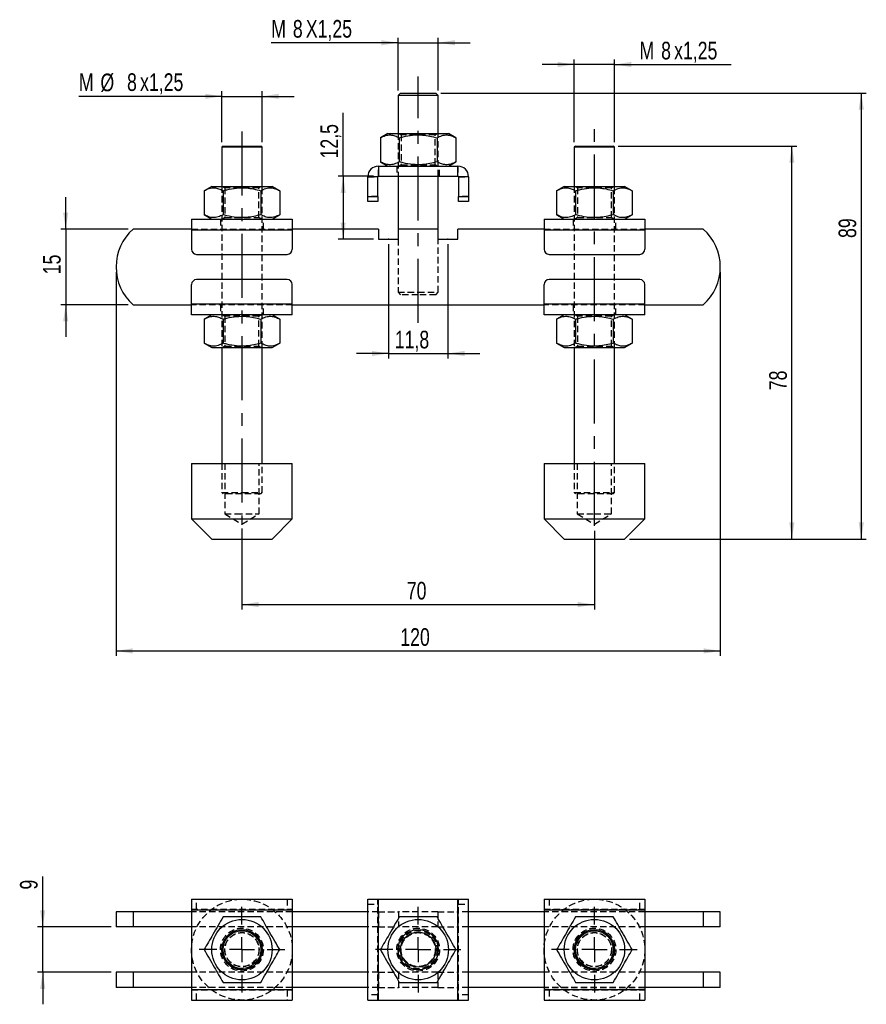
# Model space of a CAD drawing. Extents: x 41 to 393, y 65 to 266.
# Tile 1 of 2: x 41 to 209, y 65 to 261. Entities that reach past the tile are written whole.
import ezdxf

# ---------------------------------------------------------------- set-up
doc = ezdxf.new("R2010")
doc.units = 0
doc.header["$PDSIZE"] = -1
doc.linetypes.add('CENTERX2', pattern=[20.32, 12.7, -2.54, 2.54, -2.54])
doc.linetypes.add('HIDDEN', pattern=[1.905, 1.27, -0.635])
doc.layers.get('0').update_dxf_attribs({"linetype": 'CONTINUOUS'})
doc.layers.add('FORMATO', color=179, linetype='CONTINUOUS')
doc.styles.add('SLDTEXTSTYLE0', font='TXT', dxfattribs={"width": 0.75})
doc.dimstyles.new('SLDDIMSTYLE0', dxfattribs={"dimtxt": 3.5, "dimasz": 3.302, "dimexe": 0, "dimexo": 0.0625, "dimgap": 0.875, "dimtad": 1, "dimdec": 3, "dimrnd": 1e-09, "dimzin": 12, "dimtxsty": 'SLDTEXTSTYLE0', "dimsah": 1, "dimcen": 0.09, "dimazin": 3, "dimtfac": 1, "dimtdec": 3, "dimtmove": 0, "dimatfit": 3, "dimtolj": 1, "dimtzin": 12})
doc.dimstyles.new('SLDDIMSTYLE1', dxfattribs={"dimtxt": 3.5, "dimasz": 3.302, "dimexe": 0, "dimexo": 0.0625, "dimgap": 0.875, "dimtad": 1, "dimdec": 3, "dimrnd": 1e-09, "dimzin": 12, "dimtxsty": 'SLDTEXTSTYLE0', "dimsah": 1, "dimcen": 0.09, "dimazin": 3, "dimtfac": 1, "dimtdec": 3, "dimtofl": 0, "dimtmove": 0, "dimatfit": 3, "dimtolj": 1, "dimtzin": 12})
doc.dimstyles.new('SLDDIMSTYLE2', dxfattribs={"dimtxt": 3.5, "dimasz": 3.302, "dimexe": 0, "dimexo": 0.0625, "dimgap": 0.875, "dimtad": 1, "dimdec": 0, "dimrnd": 1e-09, "dimzin": 12, "dimtxsty": 'SLDTEXTSTYLE0', "dimsah": 1, "dimcen": 0.09, "dimazin": 3, "dimtfac": 1, "dimtofl": 0, "dimtmove": 0, "dimatfit": 3, "dimtolj": 1, "dimtzin": 12})

# ---------------------------------------------------------------- blocks, each defined once
blk = doc.blocks.new('_D')
at = {"layer": 'FORMATO'}
for p, q in [((114.4, 216.13), (114.4, 193.46)), ((126.2, 216.13), (126.2, 193.46)), ((114.4, 194.46), (108.05, 194.46)), ((114.4, 194.46), (126.2, 194.46)), ((126.2, 194.46), (132.55, 194.46))]:
    blk.add_line(p, q, dxfattribs=at)
for points in [[(114.4, 194.46), (111.1, 194.97), (111.1, 193.95)], [(126.2, 194.46), (129.5, 193.95), (129.5, 194.97)]]:
    blk.add_solid(points, dxfattribs=at)
at = {"layer": 'FORMATO', "insert": (115.66, 198.97), "char_height": 3.5, "attachment_point": 1, "style": 'SLDTEXTSTYLE0'}
blk.add_mtext('11,8', dxfattribs=at)
blk = doc.blocks.new('_D_1')
at = {"layer": 'FORMATO'}
for p, q in [((85.3, 159.72), (85.3, 143.63)), ((155.3, 159.27), (155.3, 143.63)), ((85.3, 144.63), (155.3, 144.63))]:
    blk.add_line(p, q, dxfattribs=at)
for points in [[(85.3, 144.63), (88.6, 144.12), (88.6, 145.14)], [(155.3, 144.63), (152, 145.14), (152, 144.12)]]:
    blk.add_solid(points, dxfattribs=at)
at = {"layer": 'FORMATO', "insert": (118.04, 149.14), "char_height": 3.5, "attachment_point": 1, "style": 'SLDTEXTSTYLE0'}
blk.add_mtext('70', dxfattribs=at)
blk = doc.blocks.new('_D_2')
at = {"layer": 'FORMATO'}
for p, q in [((60.3, 210.63), (60.3, 134.43)), ((180.3, 210.63), (180.3, 134.43)), ((60.3, 135.43), (180.3, 135.43))]:
    blk.add_line(p, q, dxfattribs=at)
for points in [[(60.3, 135.43), (63.6, 134.92), (63.6, 135.94)], [(180.3, 135.43), (177, 135.94), (177, 134.92)]]:
    blk.add_solid(points, dxfattribs=at)
at = {"layer": 'FORMATO', "insert": (116.75, 139.94), "char_height": 3.5, "attachment_point": 1, "style": 'SLDTEXTSTYLE0'}
blk.add_mtext('120', dxfattribs=at)
blk = doc.blocks.new('_D_3')
at = {"layer": 'FORMATO'}
for p, q in [((50.3, 219.13), (50.3, 225.48)), ((62.69, 219.13), (49.3, 219.13)), ((50.3, 219.13), (50.3, 204.13)), ((62.69, 204.13), (49.3, 204.13)), ((50.3, 204.13), (50.3, 197.78))]:
    blk.add_line(p, q, dxfattribs=at)
for points in [[(50.3, 219.13), (50.81, 222.43), (49.79, 222.43)], [(50.3, 204.13), (49.79, 200.83), (50.81, 200.83)]]:
    blk.add_solid(points, dxfattribs=at)
at = {"layer": 'FORMATO', "insert": (45.79, 210.18), "char_height": 3.5, "attachment_point": 1, "rotation": 90, "style": 'SLDTEXTSTYLE0'}
blk.add_mtext('15', dxfattribs=at)
blk = doc.blocks.new('_D_4')
at = {"layer": 'FORMATO'}
for p, q in [((116.3, 256.13), (91.12, 256.13)), ((116.3, 246.63), (116.3, 257.13)), ((116.3, 256.13), (124.3, 256.13)), ((124.3, 246.63), (124.3, 257.13)), ((124.3, 256.13), (130.65, 256.13))]:
    blk.add_line(p, q, dxfattribs=at)
for points in [[(116.3, 256.13), (113, 256.64), (113, 255.62)], [(124.3, 256.13), (127.6, 255.62), (127.6, 256.64)]]:
    blk.add_solid(points, dxfattribs=at)
at = {"layer": 'FORMATO', "char_height": 3.5, "attachment_point": 1, "style": 'SLDTEXTSTYLE0'}
for s, insert in [('M', (91.12, 260.64)), ('8', (95.41, 260.64)), ('X1,25', (97.99, 260.64))]:
    blk.add_mtext(s, dxfattribs=dict(at, insert=insert))
blk = doc.blocks.new('_D_5')
at = {"layer": 'FORMATO'}
for p, q in [((160.05, 235.63), (195.52, 235.63)), ((194.52, 157.63), (194.52, 235.63)), ((162.3, 157.63), (195.52, 157.63))]:
    blk.add_line(p, q, dxfattribs=at)
for points in [[(194.52, 235.63), (194.01, 232.33), (195.03, 232.33)], [(194.52, 157.63), (195.03, 160.93), (194.01, 160.93)]]:
    blk.add_solid(points, dxfattribs=at)
at = {"layer": 'FORMATO', "insert": (190.01, 187.17), "char_height": 3.5, "attachment_point": 1, "rotation": 90, "style": 'SLDTEXTSTYLE0'}
blk.add_mtext('78', dxfattribs=at)
blk = doc.blocks.new('_D_6')
at = {"layer": 'FORMATO'}
for p, q in [((124.8, 246.13), (209.3, 246.13)), ((208.3, 246.13), (208.3, 157.63)), ((162.3, 157.63), (209.3, 157.63))]:
    blk.add_line(p, q, dxfattribs=at)
for points in [[(208.3, 246.13), (207.79, 242.83), (208.81, 242.83)], [(208.3, 157.63), (208.81, 160.93), (207.79, 160.93)]]:
    blk.add_solid(points, dxfattribs=at)
at = {"layer": 'FORMATO', "insert": (203.79, 217.38), "char_height": 3.5, "attachment_point": 1, "rotation": 90, "style": 'SLDTEXTSTYLE0'}
blk.add_mtext('89', dxfattribs=at)
blk = doc.blocks.new('_D_7')
at = {"layer": 'FORMATO'}
for p, q in [((105.41, 229.63), (105.41, 242.21)), ((111.4, 229.63), (104.41, 229.63)), ((105.41, 229.63), (105.41, 217.13)), ((111.4, 217.13), (104.41, 217.13))]:
    blk.add_line(p, q, dxfattribs=at)
for points in [[(105.41, 229.63), (104.9, 226.33), (105.91, 226.33)], [(105.41, 217.13), (105.91, 220.43), (104.9, 220.43)]]:
    blk.add_solid(points, dxfattribs=at)
at = {"layer": 'FORMATO', "insert": (100.9, 233.16), "char_height": 3.5, "attachment_point": 1, "rotation": 90, "style": 'SLDTEXTSTYLE0'}
blk.add_mtext('12,5', dxfattribs=at)
blk = doc.blocks.new('_D_8')
at = {"layer": 'FORMATO'}
for p, q in [((151.3, 236.38), (151.3, 252.81)), ((159.3, 236.38), (159.3, 252.81)), ((151.3, 251.81), (144.95, 251.81)), ((159.3, 251.81), (151.3, 251.81)), ((159.3, 251.81), (182.43, 251.81))]:
    blk.add_line(p, q, dxfattribs=at)
for points in [[(151.3, 251.81), (148, 252.32), (148, 251.3)], [(159.3, 251.81), (162.6, 251.3), (162.6, 252.32)]]:
    blk.add_solid(points, dxfattribs=at)
at = {"layer": 'FORMATO', "char_height": 3.5, "attachment_point": 1, "style": 'SLDTEXTSTYLE0'}
for s, insert in [('M', (164.26, 256.32)), ('8', (168.55, 256.32)), ('x1,25', (171.13, 256.32))]:
    blk.add_mtext(s, dxfattribs=dict(at, insert=insert))
blk = doc.blocks.new('_D_9')
at = {"layer": 'FORMATO'}
for p, q in [((81.3, 236.38), (81.3, 246.49)), ((89.3, 236.38), (89.3, 246.49)), ((81.3, 245.49), (52.92, 245.49)), ((81.3, 245.49), (89.3, 245.49)), ((89.3, 245.49), (95.65, 245.49))]:
    blk.add_line(p, q, dxfattribs=at)
for points in [[(81.3, 245.49), (78, 246), (78, 244.98)], [(89.3, 245.49), (92.6, 244.98), (92.6, 246)]]:
    blk.add_solid(points, dxfattribs=at)
at = {"layer": 'FORMATO', "char_height": 3.5, "attachment_point": 1, "style": 'SLDTEXTSTYLE0'}
for s, insert in [('%%c', (57.2, 250)), ('x1,25', (65.07, 250.06)), ('M', (52.92, 250.06)), ('8', (62.48, 250.06))]:
    blk.add_mtext(s, dxfattribs=dict(at, insert=insert))
blk = doc.blocks.new('_D_10')
at = {"layer": 'FORMATO'}
for p, q in [((45.73, 80.65), (45.73, 90.65)), ((59.3, 80.65), (44.73, 80.65)), ((45.73, 71.65), (45.73, 80.65)), ((59.3, 71.65), (44.73, 71.65)), ((45.73, 71.65), (45.73, 65.3))]:
    blk.add_line(p, q, dxfattribs=at)
for points in [[(45.73, 80.65), (46.24, 83.95), (45.23, 83.95)], [(45.73, 71.65), (45.23, 68.35), (46.24, 68.35)]]:
    blk.add_solid(points, dxfattribs=at)
at = {"layer": 'FORMATO', "insert": (41.22, 88.07), "char_height": 3.5, "attachment_point": 1, "rotation": 90, "style": 'SLDTEXTSTYLE0'}
blk.add_mtext('9', dxfattribs=at)
blk = doc.blocks.new('SW_CENTERMARKSYMBOL_0')
at = {"layer": 'FORMATO', "color": 0}
for p, q in [((0, 5), (0, 8.5)), ((0, 0), (0, 2.5)), ((-5, 0), (-8.5, 0)), ((0, 0), (-2.5, 0)), ((0, 0), (0, -2.5)), ((0, 0), (2.5, 0)), ((5, 0), (8.5, 0)), ((0, -5), (0, -8.5))]:
    blk.add_line(p, q, dxfattribs=at)
blk = doc.blocks.new('SW_CENTERMARKSYMBOL_1')
at = {"layer": 'FORMATO', "color": 0}
for p, q in [((0, 5), (0, 8.5)), ((0, 0), (0, 2.5)), ((-5, 0), (-8.5, 0)), ((0, 0), (-2.5, 0)), ((0, 0), (0, -2.5)), ((0, 0), (2.5, 0)), ((5, 0), (8.5, 0)), ((0, -5), (0, -8.5))]:
    blk.add_line(p, q, dxfattribs=at)
blk = doc.blocks.new('SW_CENTERMARKSYMBOL_2')
at = {"layer": 'FORMATO', "color": 0}
for p, q in [((0, 5), (0, 8.5)), ((0, 0), (0, 2.5)), ((-5, 0), (-8.5, 0)), ((0, 0), (-2.5, 0)), ((0, 0), (0, -2.5)), ((0, 0), (2.5, 0)), ((5, 0), (8.5, 0)), ((0, -5), (0, -8.5))]:
    blk.add_line(p, q, dxfattribs=at)

msp = doc.modelspace()

# ---------------------------------------------------------------- linework, layer by layer
at = {"color": 7, "linetype": 'CONTINUOUS'}
for p, q in [((116.7996, 246.1287), (116.2996, 245.6287)), ((116.2996, 245.6287), (116.2996, 238.1287)), ((120.2996, 245.6287), (116.2996, 245.6287)), ((116.7996, 246.1287), (120.2996, 246.1287)), ((120.2996, 246.1287), (123.7996, 246.1287)), ((124.2996, 245.6287), (120.2996, 245.6287)), ((124.2996, 245.6287), (123.7996, 246.1287)), ((124.2996, 238.1287), (124.2996, 245.6287)), ((114.2996, 238.1287), (112.794, 237.2595)), ((112.794, 237.2595), (112.794, 232.4979)), ((114.2996, 238.1287), (126.2996, 238.1287)), ((116.5468, 237.2595), (116.5468, 232.4979)), ((124.0524, 237.2595), (124.0524, 232.4979)), ((127.8051, 237.2595), (126.2996, 238.1287)), ((127.8051, 237.2595), (127.8051, 232.4979)), ((81.5496, 235.6287), (81.2996, 235.3787)), ((81.2996, 235.3787), (81.2996, 227.6287)), ((85.2996, 235.3787), (81.2996, 235.3787)), ((81.5496, 235.6287), (85.2996, 235.6287)), ((85.2996, 235.6287), (89.0496, 235.6287)), ((89.2996, 235.3787), (85.2996, 235.3787)), ((89.2996, 235.3787), (89.0496, 235.6287)), ((89.2996, 227.6287), (89.2996, 235.3787)), ((151.5496, 235.6287), (151.2996, 235.3787)), ((151.2996, 235.3787), (151.2996, 227.6287)), ((159.2996, 235.3787), (151.2996, 235.3787)), ((151.5496, 235.6287), (159.0496, 235.6287)), ((159.2996, 235.3787), (159.0496, 235.6287)), ((159.2996, 227.6287), (159.2996, 235.3787)), ((112.3996, 231.6287), (112.3996, 229.6287)), ((112.3996, 231.6287), (128.1996, 231.6287)), ((112.794, 232.4979), (114.2996, 231.6287)), ((126.2996, 231.6287), (127.8051, 232.4979)), ((128.1996, 229.6287), (128.1996, 231.6287)), ((112.2996, 229.5287), (110.2996, 229.5287)), ((110.2996, 225.6287), (110.2996, 229.5287)), ((112.2996, 225.6287), (112.2996, 229.5287)), ((112.3996, 229.6287), (128.1996, 229.6287)), ((116.2996, 229.6287), (116.2996, 217.1287)), ((124.2996, 217.1287), (124.2996, 229.6287)), ((130.2996, 229.5287), (128.2996, 229.5287)), ((128.2996, 229.5287), (128.2996, 225.6287)), ((130.2996, 229.5287), (130.2996, 225.6287)), ((79.2996, 227.6287), (77.794, 226.7595)), ((77.794, 226.7595), (77.794, 221.9979)), ((79.2996, 227.6287), (91.2996, 227.6287)), ((81.5468, 226.7595), (81.5468, 221.9979)), ((89.0524, 226.7595), (89.0524, 221.9979)), ((92.8051, 226.7595), (91.2996, 227.6287)), ((92.8051, 226.7595), (92.8051, 221.9979)), ((149.2996, 227.6287), (147.794, 226.7595)), ((147.794, 226.7595), (147.794, 221.9979)), ((149.2996, 227.6287), (161.2996, 227.6287)), ((151.5468, 226.7595), (151.5468, 221.9979)), ((159.0524, 226.7595), (159.0524, 221.9979)), ((162.8051, 226.7595), (161.2996, 227.6287)), ((162.8051, 226.7595), (162.8051, 221.9979)), ((110.2996, 224.6287), (110.2996, 225.6287)), ((110.2996, 225.6287), (112.2996, 225.6287)), ((112.2996, 225.6287), (112.2996, 224.6287)), ((128.2996, 224.6287), (128.2996, 225.6287)), ((128.2996, 225.6287), (130.2996, 225.6287)), ((130.2996, 225.6287), (130.2996, 224.6287)), ((112.2996, 224.6287), (110.2996, 224.6287)), ((130.2996, 224.6287), (128.2996, 224.6287)), ((75.2996, 221.1287), (75.2996, 219.0287)), ((75.2996, 221.1287), (95.2996, 221.1287)), ((77.794, 221.9979), (79.2996, 221.1287)), ((91.2996, 221.1287), (92.8051, 221.9979)), ((95.2996, 221.1287), (95.2996, 219.0287)), ((145.2996, 221.1287), (165.2996, 221.1287)), ((145.2996, 221.1287), (145.2996, 219.0287)), ((147.794, 221.9979), (149.2996, 221.1287)), ((161.2996, 221.1287), (162.8051, 221.9979)), ((165.2996, 221.1287), (165.2996, 219.0287)), ((75.2996, 219.1287), (63.6852, 219.1287)), ((75.2996, 219.0287), (75.2996, 215.1287)), ((75.2996, 219.0287), (95.2996, 219.0287)), ((112.3996, 219.1287), (95.2996, 219.1287)), ((95.2996, 219.0287), (95.2996, 215.1287)), ((112.3996, 219.1287), (112.3996, 217.1287)), ((124.1996, 219.1287), (116.3996, 219.1287)), ((116.3996, 217.1287), (116.3996, 219.1287)), ((124.1996, 219.1287), (124.1996, 217.1287)), ((128.1996, 217.1287), (128.1996, 219.1287)), ((145.2996, 219.1287), (128.1996, 219.1287)), ((145.2996, 219.0287), (165.2996, 219.0287)), ((145.2996, 219.0287), (145.2996, 215.1287)), ((176.914, 219.1287), (165.2996, 219.1287)), ((165.2996, 219.0287), (165.2996, 215.1287)), ((112.3996, 217.1287), (116.3996, 217.1287)), ((124.1996, 217.1287), (128.1996, 217.1287)), ((76.2996, 214.1287), (94.2996, 214.1287)), ((146.2996, 214.1287), (164.2996, 214.1287)), ((94.2996, 209.1287), (76.2996, 209.1287)), ((164.2996, 209.1287), (146.2996, 209.1287)), ((75.2996, 204.2287), (75.2996, 208.1287)), ((95.2996, 204.2287), (95.2996, 208.1287)), ((145.2996, 204.2287), (145.2996, 208.1287)), ((165.2996, 204.2287), (165.2996, 208.1287)), ((63.6852, 204.1287), (75.2996, 204.1287)), ((95.2996, 204.2287), (75.2996, 204.2287)), ((75.2996, 202.1287), (75.2996, 204.2287)), ((95.2996, 202.1287), (95.2996, 204.2287)), ((95.2996, 204.1287), (145.2996, 204.1287)), ((165.2996, 204.2287), (145.2996, 204.2287)), ((145.2996, 202.1287), (145.2996, 204.2287)), ((165.2996, 202.1287), (165.2996, 204.2287)), ((165.2996, 204.1287), (176.914, 204.1287)), ((95.2996, 202.1287), (75.2996, 202.1287)), ((79.2996, 202.1287), (77.794, 201.2595)), ((92.8051, 201.2595), (91.2996, 202.1287)), ((165.2996, 202.1287), (145.2996, 202.1287)), ((149.2996, 202.1287), (147.794, 201.2595)), ((162.8051, 201.2595), (161.2996, 202.1287)), ((77.794, 201.2595), (77.794, 196.4979)), ((81.5468, 201.2595), (81.5468, 196.4979)), ((89.0524, 201.2595), (89.0524, 196.4979)), ((92.8051, 201.2595), (92.8051, 196.4979)), ((147.794, 201.2595), (147.794, 196.4979)), ((151.5468, 201.2595), (151.5468, 196.4979)), ((159.0524, 201.2595), (159.0524, 196.4979)), ((162.8051, 201.2595), (162.8051, 196.4979)), ((77.794, 196.4979), (79.2996, 195.6287)), ((79.2996, 195.6287), (91.2996, 195.6287)), ((81.2996, 195.6287), (81.2996, 172.6287)), ((89.2996, 172.6287), (89.2996, 195.6287)), ((91.2996, 195.6287), (92.8051, 196.4979)), ((147.794, 196.4979), (149.2996, 195.6287)), ((149.2996, 195.6287), (161.2996, 195.6287)), ((151.2996, 195.6287), (151.2996, 172.6287)), ((159.2996, 172.6287), (159.2996, 195.6287)), ((161.2996, 195.6287), (162.8051, 196.4979)), ((75.2996, 172.6287), (75.2996, 161.6287)), ((75.2996, 172.6287), (95.2996, 172.6287)), ((95.2996, 161.6287), (95.2996, 172.6287)), ((145.2996, 172.6287), (145.2996, 161.6287)), ((145.2996, 172.6287), (165.2996, 172.6287)), ((165.2996, 161.6287), (165.2996, 172.6287)), ((75.2996, 161.6287), (79.2996, 157.6287)), ((75.2996, 161.6287), (95.2996, 161.6287)), ((91.2996, 157.6287), (95.2996, 161.6287)), ((145.2996, 161.6287), (149.2996, 157.6287)), ((145.2996, 161.6287), (165.2996, 161.6287)), ((161.2996, 157.6287), (165.2996, 161.6287)), ((79.2996, 157.6287), (91.2996, 157.6287)), ((149.2996, 157.6287), (161.2996, 157.6287)), ((75.2996, 86.1484), (95.2996, 86.1484)), ((75.2996, 86.1484), (75.2996, 84.0484)), ((95.2996, 86.1484), (95.2996, 84.0484)), ((110.2996, 66.1484), (110.2996, 86.1484)), ((110.2996, 86.1484), (112.3996, 86.1484)), ((112.3996, 66.1484), (112.3996, 86.1484)), ((112.3996, 86.1484), (128.1996, 86.1484)), ((128.1996, 66.1484), (128.1996, 86.1484)), ((128.1996, 86.1484), (130.2996, 86.1484)), ((130.2996, 66.1484), (130.2996, 86.1484)), ((145.2996, 86.1484), (145.2996, 84.0484)), ((145.2996, 86.1484), (165.2996, 86.1484)), ((165.2996, 86.1484), (165.2996, 84.0484)), ((75.2996, 84.0484), (95.2996, 84.0484)), ((75.2996, 84.0484), (75.2996, 68.2484)), ((95.2996, 84.0484), (95.2996, 68.2484)), ((145.2996, 84.0484), (165.2996, 84.0484)), ((145.2996, 84.0484), (145.2996, 68.2484)), ((165.2996, 84.0484), (165.2996, 68.2484)), ((60.2996, 83.6484), (60.2996, 80.6484)), ((63.6852, 83.6484), (60.2996, 83.6484)), ((63.6852, 83.6484), (63.6852, 80.6484)), ((75.2996, 83.6484), (63.6852, 83.6484)), ((110.2996, 83.6484), (95.2996, 83.6484)), ((145.2996, 83.6484), (130.2996, 83.6484)), ((176.914, 83.6484), (165.2996, 83.6484)), ((176.914, 83.6484), (176.914, 80.6484)), ((180.2996, 83.6484), (176.914, 83.6484)), ((180.2996, 80.6484), (180.2996, 83.6484)), ((63.6852, 80.6484), (60.2996, 80.6484)), ((75.2996, 80.6484), (63.6852, 80.6484)), ((110.2996, 80.6484), (95.2996, 80.6484)), ((145.2996, 80.6484), (130.2996, 80.6484)), ((176.914, 80.6484), (165.2996, 80.6484)), ((180.2996, 80.6484), (176.914, 80.6484)), ((60.2996, 71.6484), (60.2996, 68.6484)), ((63.6852, 71.6484), (60.2996, 71.6484)), ((63.6852, 71.6484), (63.6852, 68.6484)), ((75.2996, 71.6484), (63.6852, 71.6484)), ((110.2996, 71.6484), (95.2996, 71.6484)), ((145.2996, 71.6484), (130.2996, 71.6484)), ((176.914, 71.6484), (165.2996, 71.6484)), ((176.914, 71.6484), (176.914, 68.6484)), ((180.2996, 71.6484), (176.914, 71.6484)), ((180.2996, 68.6484), (180.2996, 71.6484)), ((63.6852, 68.6484), (60.2996, 68.6484)), ((75.2996, 68.6484), (63.6852, 68.6484)), ((110.2996, 68.6484), (95.2996, 68.6484)), ((145.2996, 68.6484), (130.2996, 68.6484)), ((176.914, 68.6484), (165.2996, 68.6484)), ((180.2996, 68.6484), (176.914, 68.6484)), ((75.2996, 68.2484), (95.2996, 68.2484)), ((75.2996, 68.2484), (75.2996, 66.1484)), ((95.2996, 68.2484), (95.2996, 66.1484)), ((145.2996, 68.2484), (165.2996, 68.2484)), ((145.2996, 68.2484), (145.2996, 66.1484)), ((165.2996, 68.2484), (165.2996, 66.1484)), ((75.2996, 66.1484), (95.2996, 66.1484)), ((110.2996, 66.1484), (112.3996, 66.1484)), ((112.3996, 66.1484), (128.1996, 66.1484)), ((128.1996, 66.1484), (130.2996, 66.1484)), ((145.2996, 66.1484), (165.2996, 66.1484))]:
    msp.add_line(p, q, dxfattribs=at)
at = {"color": 7, "linetype": 'HIDDEN'}
for p, q in [((116.2996, 238.1287), (116.2996, 229.6287)), ((116.509, 238.1287), (116.9246, 237.8377)), ((123.6746, 237.8377), (116.9246, 237.8377)), ((116.9246, 237.8377), (116.9246, 231.9197)), ((123.6746, 237.8377), (124.0902, 238.1287)), ((123.6746, 231.9197), (123.6746, 237.8377)), ((124.2996, 229.6287), (124.2996, 238.1287)), ((112.3996, 229.6287), (112.3996, 231.6287)), ((116.0496, 231.6287), (116.0496, 229.6287)), ((116.9246, 231.9197), (116.509, 231.6287)), ((116.9246, 231.9197), (123.6746, 231.9197)), ((124.0902, 231.6287), (123.6746, 231.9197)), ((124.5496, 229.6287), (124.5496, 231.6287)), ((128.1996, 231.6287), (128.1996, 229.6287)), ((110.2996, 229.5287), (112.2996, 229.5287)), ((128.2996, 229.5287), (130.2996, 229.5287)), ((81.2996, 227.6287), (81.2996, 195.6287)), ((81.509, 227.6287), (81.9246, 227.3377)), ((88.6746, 227.3377), (81.9246, 227.3377)), ((81.9246, 227.3377), (81.9246, 221.4197)), ((88.6746, 227.3377), (89.0901, 227.6287)), ((88.6746, 221.4197), (88.6746, 227.3377)), ((89.2996, 195.6287), (89.2996, 227.6287)), ((151.2996, 227.6287), (151.2996, 195.6287)), ((151.509, 227.6287), (151.9246, 227.3377)), ((158.6746, 227.3377), (151.9246, 227.3377)), ((151.9246, 227.3377), (151.9246, 221.4197)), ((158.6746, 227.3377), (159.0901, 227.6287)), ((158.6746, 221.4197), (158.6746, 227.3377)), ((159.2996, 195.6287), (159.2996, 227.6287)), ((112.2996, 225.6287), (110.2996, 225.6287)), ((130.2996, 225.6287), (128.2996, 225.6287)), ((81.0496, 221.1287), (81.0496, 219.1287)), ((81.9246, 221.4197), (81.509, 221.1287)), ((81.9246, 221.4197), (88.6746, 221.4197)), ((89.0901, 221.1287), (88.6746, 221.4197)), ((89.5496, 219.1287), (89.5496, 221.1287)), ((151.0496, 221.1287), (151.0496, 219.1287)), ((151.9246, 221.4197), (151.509, 221.1287)), ((151.9246, 221.4197), (158.6746, 221.4197)), ((159.0901, 221.1287), (158.6746, 221.4197)), ((159.5496, 219.1287), (159.5496, 221.1287)), ((75.2996, 219.1287), (95.2996, 219.1287)), ((75.2996, 219.0287), (95.2996, 219.0287)), ((145.2996, 219.1287), (165.2996, 219.1287)), ((145.2996, 219.0287), (165.2996, 219.0287)), ((116.2996, 217.1287), (116.2996, 206.6287)), ((124.2996, 206.6287), (124.2996, 217.1287)), ((116.2996, 206.6287), (120.2996, 206.6287)), ((116.2996, 206.6287), (116.7996, 206.1287)), ((120.2996, 206.1287), (116.7996, 206.1287)), ((120.2996, 206.6287), (124.2996, 206.6287)), ((123.7996, 206.1287), (120.2996, 206.1287)), ((123.7996, 206.1287), (124.2996, 206.6287)), ((95.2996, 204.2287), (75.2996, 204.2287)), ((95.2996, 204.1287), (75.2996, 204.1287)), ((81.0496, 204.1287), (81.0496, 202.1287)), ((89.5496, 202.1287), (89.5496, 204.1287)), ((165.2996, 204.2287), (145.2996, 204.2287)), ((165.2996, 204.1287), (145.2996, 204.1287)), ((151.0496, 204.1287), (151.0496, 202.1287)), ((159.5496, 202.1287), (159.5496, 204.1287)), ((81.509, 202.1287), (81.9246, 201.8377)), ((88.6746, 201.8377), (81.9246, 201.8377)), ((81.9246, 201.8377), (81.9246, 195.9197)), ((88.6746, 201.8377), (89.0901, 202.1287)), ((88.6746, 195.9197), (88.6746, 201.8377)), ((151.509, 202.1287), (151.9246, 201.8377)), ((158.6746, 201.8377), (151.9246, 201.8377)), ((151.9246, 201.8377), (151.9246, 195.9197)), ((158.6746, 201.8377), (159.0901, 202.1287)), ((158.6746, 195.9197), (158.6746, 201.8377)), ((81.9246, 195.9197), (81.509, 195.6287)), ((81.9246, 195.9197), (88.6746, 195.9197)), ((89.0901, 195.6287), (88.6746, 195.9197)), ((151.9246, 195.9197), (151.509, 195.6287)), ((151.9246, 195.9197), (158.6746, 195.9197)), ((159.0901, 195.6287), (158.6746, 195.9197)), ((81.2996, 172.6287), (81.2996, 166.8787)), ((81.8996, 172.6287), (81.8996, 162.6287)), ((88.6996, 162.6287), (88.6996, 172.6287)), ((89.2996, 166.8787), (89.2996, 172.6287)), ((151.2996, 172.6287), (151.2996, 166.8787)), ((151.8996, 172.6287), (151.8996, 162.6287)), ((158.6996, 162.6287), (158.6996, 172.6287)), ((159.2996, 166.8787), (159.2996, 172.6287)), ((81.2996, 166.8787), (85.2996, 166.8787)), ((81.2996, 166.8787), (81.5496, 166.6287)), ((85.2996, 166.6287), (81.5496, 166.6287)), ((85.2996, 166.8787), (89.2996, 166.8787)), ((89.0496, 166.6287), (85.2996, 166.6287)), ((89.0496, 166.6287), (89.2996, 166.8787)), ((151.2996, 166.8787), (159.2996, 166.8787)), ((151.2996, 166.8787), (151.5496, 166.6287)), ((159.0496, 166.6287), (151.5496, 166.6287)), ((159.0496, 166.6287), (159.2996, 166.8787)), ((81.8996, 162.6287), (84.1411, 162.6287)), ((81.8996, 162.6287), (85.2996, 160.5858)), ((84.1411, 162.6287), (88.6996, 162.6287)), ((85.2996, 160.5858), (88.6996, 162.6287)), ((151.8996, 162.6287), (155.2996, 162.6287)), ((151.8996, 162.6287), (155.2996, 160.5858)), ((155.2996, 162.6287), (158.6996, 162.6287)), ((155.2996, 160.5858), (158.6996, 162.6287)), ((76.2996, 84.1484), (76.2996, 86.1484)), ((94.2996, 86.1484), (94.2996, 84.1484)), ((112.2996, 66.1484), (112.2996, 86.1484)), ((112.3996, 66.1484), (112.3996, 86.1484)), ((128.1996, 66.1484), (128.1996, 86.1484)), ((128.2996, 66.1484), (128.2996, 86.1484)), ((146.2996, 86.1484), (146.2996, 84.1484)), ((164.2996, 84.1484), (164.2996, 86.1484)), ((75.2996, 84.1484), (95.2996, 84.1484)), ((75.2996, 84.0484), (95.2996, 84.0484)), ((110.2996, 85.1484), (112.2996, 85.1484)), ((128.2996, 85.1484), (130.2996, 85.1484)), ((145.2996, 84.1484), (165.2996, 84.1484)), ((165.2996, 84.0484), (145.2996, 84.0484)), ((95.2996, 83.6484), (75.2996, 83.6484)), ((112.3996, 83.6484), (110.2996, 83.6484)), ((112.3996, 83.6484), (112.3996, 80.6484)), ((112.3996, 83.6484), (116.3996, 83.6484)), ((116.3996, 83.6484), (116.3996, 80.6484)), ((124.1996, 83.6484), (116.3996, 83.6484)), ((124.1996, 83.6484), (124.1996, 80.6484)), ((124.1996, 83.6484), (128.1996, 83.6484)), ((128.1996, 83.6484), (128.1996, 80.6484)), ((130.2996, 83.6484), (128.1996, 83.6484)), ((165.2996, 83.6484), (145.2996, 83.6484)), ((95.2996, 80.6484), (75.2996, 80.6484)), ((112.3996, 80.6484), (110.2996, 80.6484)), ((112.3996, 80.6484), (116.3996, 80.6484)), ((124.1996, 80.6484), (116.3996, 80.6484)), ((124.1996, 80.6484), (128.1996, 80.6484)), ((130.2996, 80.6484), (128.1996, 80.6484)), ((165.2996, 80.6484), (145.2996, 80.6484)), ((95.2996, 71.6484), (75.2996, 71.6484)), ((112.3996, 71.6484), (110.2996, 71.6484)), ((112.3996, 71.6484), (112.3996, 68.6484)), ((112.3996, 71.6484), (116.3996, 71.6484)), ((116.3996, 71.6484), (116.3996, 68.6484)), ((124.1996, 71.6484), (116.3996, 71.6484)), ((124.1996, 71.6484), (124.1996, 68.6484)), ((124.1996, 71.6484), (128.1996, 71.6484)), ((130.2996, 71.6484), (128.1996, 71.6484)), ((128.1996, 71.6484), (128.1996, 68.6484)), ((165.2996, 71.6484), (145.2996, 71.6484)), ((95.2996, 68.6484), (75.2996, 68.6484)), ((112.3996, 68.6484), (110.2996, 68.6484)), ((112.3996, 68.6484), (116.3996, 68.6484)), ((124.1996, 68.6484), (116.3996, 68.6484)), ((124.1996, 68.6484), (128.1996, 68.6484)), ((130.2996, 68.6484), (128.1996, 68.6484)), ((165.2996, 68.6484), (145.2996, 68.6484)), ((75.2996, 68.2484), (95.2996, 68.2484)), ((75.2996, 68.1484), (95.2996, 68.1484)), ((76.2996, 66.1484), (76.2996, 68.1484)), ((94.2996, 68.1484), (94.2996, 66.1484)), ((112.2996, 67.1484), (110.2996, 67.1484)), ((130.2996, 67.1484), (128.2996, 67.1484)), ((165.2996, 68.2484), (145.2996, 68.2484)), ((145.2996, 68.1484), (165.2996, 68.1484)), ((146.2996, 68.1484), (146.2996, 66.1484)), ((164.2996, 66.1484), (164.2996, 68.1484))]:
    msp.add_line(p, q, dxfattribs=at)
for centre, radius in [((85.2996, 76.1484), 10), ((155.2996, 76.1484), 10), ((85.2996, 76.1484), 4.25), ((120.2996, 76.1484), 4.25), ((155.2996, 76.1484), 4.25), ((85.2996, 76.1484), 3.7906), ((85.2996, 76.1484), 3.4), ((85.2996, 76.1484), 3.375), ((120.2996, 76.1484), 3.7906), ((120.2996, 76.1484), 3.375), ((155.2996, 76.1484), 3.7906), ((155.2996, 76.1484), 3.4), ((155.2996, 76.1484), 3.375)]:
    msp.add_circle(centre, radius, dxfattribs=at)
at = {"color": 7, "linetype": 'CONTINUOUS'}
for centre, radius in [((85.2996, 76.1484), 6), ((120.2996, 76.1484), 6), ((155.2996, 76.1484), 6), ((85.2996, 76.1484), 4), ((120.2996, 76.1484), 4), ((155.2996, 76.1484), 4), ((85.2996, 76.1484), 3.75), ((120.2996, 76.1484), 3.5), ((155.2996, 76.1484), 3.75)]:
    msp.add_circle(centre, radius, dxfattribs=at)
for centre, radius, start, end in [((112.3996, 229.5287), 2.1, 90, 180), ((128.1996, 229.5287), 2.1, 0, 90), ((112.3996, 229.5287), 0.1, 90, 180), ((128.1996, 229.5287), 0.1, 0, 90), ((70.2996, 211.6287), 10, 131.409622, 228.590378), ((170.2996, 211.6287), 10, 311.409622, 48.590378), ((76.2996, 215.1287), 1, 180, 270), ((94.2996, 215.1287), 1, 270, 0), ((146.2996, 215.1287), 1, 180, 270), ((164.2996, 215.1287), 1, 270, 0), ((76.2996, 208.1287), 1, 90, 180), ((94.2996, 208.1287), 1, 360, 90), ((146.2996, 208.1287), 1, 90, 180), ((164.2996, 208.1287), 1, 0, 90)]:
    msp.add_arc(centre, radius, start, end, dxfattribs=at)
for points, knots in [([(112.794, 237.2595), (113.1197, 237.4271), (113.7782, 237.7661), (114.7539, 237.8902), (115.6865, 237.7081), (116.2583, 237.4099), (116.5468, 237.2595)], [0, 0, 0, 0, 0.26460225, 0.53494218, 0.76534025, 1, 1, 1, 1]), ([(116.5468, 237.2595), (116.7996, 237.3291), (117.6699, 237.5687), (119.211, 237.8416), (121.0031, 237.8601), (122.6282, 237.6371), (123.5758, 237.3858), (124.0524, 237.2595)], [0, 0, 0, 0, 0.103281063, 0.355632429, 0.614041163, 0.805915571, 1, 1, 1, 1]), ([(124.0524, 237.2595), (124.3781, 237.4271), (125.0366, 237.7661), (126.0122, 237.8902), (126.9448, 237.7081), (127.5166, 237.4099), (127.8051, 237.2595)], [0, 0, 0, 0, 0.2646023, 0.53494222, 0.76534027, 1, 1, 1, 1]), ([(116.5468, 232.4979), (116.2211, 232.3302), (115.5626, 231.9912), (114.587, 231.8672), (113.6543, 232.0492), (113.0825, 232.3475), (112.794, 232.4979)], [0, 0, 0, 0, 0.264602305, 0.534942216, 0.765340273, 1, 1, 1, 1]), ([(124.0524, 232.4979), (123.5809, 232.3728), (122.6333, 232.1213), (121.0245, 231.8995), (119.2276, 231.9139), (117.6856, 232.1843), (116.7996, 232.4283), (116.5468, 232.4979)], [0, 0, 0, 0, 0.1920504, 0.385956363, 0.637933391, 0.896719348, 1, 1, 1, 1]), ([(127.8051, 232.4979), (127.4794, 232.3302), (126.8209, 231.9912), (125.8453, 231.8672), (124.9126, 232.0492), (124.3409, 232.3475), (124.0524, 232.4979)], [0, 0, 0, 0, 0.26460225, 0.53494217, 0.76534025, 1, 1, 1, 1]), ([(77.794, 226.7595), (78.1197, 226.9271), (78.7782, 227.2661), (79.7539, 227.3902), (80.6865, 227.2081), (81.2583, 226.9099), (81.5468, 226.7595)], [0, 0, 0, 0, 0.26460238, 0.53494214, 0.76534023, 1, 1, 1, 1]), ([(81.5468, 226.7595), (81.7996, 226.8291), (82.6699, 227.0687), (84.211, 227.3416), (86.0031, 227.3601), (87.6282, 227.1371), (88.5758, 226.8858), (89.0524, 226.7595)], [0, 0, 0, 0, 0.10328091, 0.35563208, 0.61404111, 0.80591544, 1, 1, 1, 1]), ([(89.0524, 226.7595), (89.3781, 226.9271), (90.0366, 227.2661), (91.0122, 227.3902), (91.9448, 227.2081), (92.5166, 226.9099), (92.8051, 226.7595)], [0, 0, 0, 0, 0.264602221, 0.53494218, 0.765340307, 1, 1, 1, 1]), ([(147.794, 226.7595), (148.1197, 226.9271), (148.7782, 227.2661), (149.7539, 227.3902), (150.6865, 227.2081), (151.2583, 226.9099), (151.5468, 226.7595)], [0, 0, 0, 0, 0.26460221, 0.53494215, 0.76534029, 1, 1, 1, 1]), ([(151.5468, 226.7595), (151.7996, 226.8291), (152.6699, 227.0687), (154.211, 227.3416), (156.0031, 227.3601), (157.6282, 227.1371), (158.5758, 226.8858), (159.0524, 226.7595)], [0, 0, 0, 0, 0.10328114, 0.35563232, 0.61404135, 0.80591568, 1, 1, 1, 1]), ([(159.0524, 226.7595), (159.3781, 226.9271), (160.0366, 227.2661), (161.0122, 227.3902), (161.9448, 227.2081), (162.5166, 226.9099), (162.8051, 226.7595)], [0, 0, 0, 0, 0.2646024, 0.53494217, 0.76534024, 1, 1, 1, 1]), ([(81.5468, 221.9979), (81.2211, 221.8302), (80.5626, 221.4912), (79.587, 221.3672), (78.6543, 221.5492), (78.0825, 221.8475), (77.794, 221.9979)], [0, 0, 0, 0, 0.264602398, 0.53494217, 0.765340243, 1, 1, 1, 1]), ([(89.0524, 221.9979), (88.5809, 221.8728), (87.6333, 221.6213), (86.0245, 221.3995), (84.2276, 221.4139), (82.6856, 221.6843), (81.7996, 221.9283), (81.5468, 221.9979)], [0, 0, 0, 0, 0.192050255, 0.385956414, 0.637933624, 0.896719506, 1, 1, 1, 1]), ([(92.8051, 221.9979), (92.4794, 221.8302), (91.8209, 221.4912), (90.8453, 221.3672), (89.9126, 221.5492), (89.3409, 221.8475), (89.0524, 221.9979)], [0, 0, 0, 0, 0.26460221, 0.53494215, 0.76534029, 1, 1, 1, 1]), ([(151.5468, 221.9979), (151.2211, 221.8302), (150.5626, 221.4912), (149.587, 221.3672), (148.6543, 221.5492), (148.0825, 221.8475), (147.794, 221.9979)], [0, 0, 0, 0, 0.26460222, 0.53494218, 0.76534031, 1, 1, 1, 1]), ([(159.0524, 221.9979), (158.5809, 221.8728), (157.6333, 221.6213), (156.0245, 221.3995), (154.2276, 221.4139), (152.6856, 221.6843), (151.7996, 221.9283), (151.5468, 221.9979)], [0, 0, 0, 0, 0.19205049, 0.38595617, 0.63793338, 0.89671927, 1, 1, 1, 1]), ([(162.8051, 221.9979), (162.4794, 221.8302), (161.8209, 221.4912), (160.8453, 221.3672), (159.9126, 221.5492), (159.3409, 221.8475), (159.0524, 221.9979)], [0, 0, 0, 0, 0.26460238, 0.53494214, 0.76534023, 1, 1, 1, 1]), ([(77.794, 201.2595), (78.1197, 201.4271), (78.7782, 201.7661), (79.7539, 201.8902), (80.6865, 201.7081), (81.2583, 201.4099), (81.5468, 201.2595)], [0, 0, 0, 0, 0.26460233, 0.53494213, 0.76534023, 1, 1, 1, 1]), ([(81.5468, 201.2595), (81.7996, 201.3291), (82.6699, 201.5687), (84.211, 201.8416), (86.0031, 201.8601), (87.6282, 201.6371), (88.5758, 201.3858), (89.0524, 201.2595)], [0, 0, 0, 0, 0.103280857, 0.355632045, 0.61404111, 0.805915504, 1, 1, 1, 1]), ([(89.0524, 201.2595), (89.3781, 201.4271), (90.0366, 201.7661), (91.0122, 201.8902), (91.9448, 201.7081), (92.5166, 201.4099), (92.8051, 201.2595)], [0, 0, 0, 0, 0.264602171, 0.534942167, 0.765340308, 1, 1, 1, 1]), ([(147.794, 201.2595), (148.1197, 201.4271), (148.7782, 201.7661), (149.7539, 201.8902), (150.6865, 201.7081), (151.2583, 201.4099), (151.5468, 201.2595)], [0, 0, 0, 0, 0.26460216, 0.53494214, 0.7653403, 1, 1, 1, 1]), ([(151.5468, 201.2595), (151.7996, 201.3291), (152.6699, 201.5687), (154.211, 201.8416), (156.0031, 201.8601), (157.6282, 201.6371), (158.5758, 201.3858), (159.0524, 201.2595)], [0, 0, 0, 0, 0.10328109, 0.35563228, 0.61404135, 0.80591574, 1, 1, 1, 1]), ([(159.0524, 201.2595), (159.3781, 201.4271), (160.0366, 201.7661), (161.0122, 201.8902), (161.9448, 201.7081), (162.5166, 201.4099), (162.8051, 201.2595)], [0, 0, 0, 0, 0.26460235, 0.53494216, 0.76534024, 1, 1, 1, 1]), ([(81.5468, 196.4979), (81.2211, 196.3302), (80.5626, 195.9912), (79.587, 195.8672), (78.6543, 196.0492), (78.0825, 196.3475), (77.794, 196.4979)], [0, 0, 0, 0, 0.26460235, 0.53494216, 0.76534024, 1, 1, 1, 1]), ([(89.0524, 196.4979), (88.5809, 196.3728), (87.6333, 196.1213), (86.0245, 195.8995), (84.2276, 195.9139), (82.6856, 196.1843), (81.7996, 196.4283), (81.5468, 196.4979)], [0, 0, 0, 0, 0.19205019, 0.38595641, 0.63793365, 0.89671956, 1, 1, 1, 1]), ([(92.8051, 196.4979), (92.4794, 196.3302), (91.8209, 195.9912), (90.8453, 195.8672), (89.9126, 196.0492), (89.3409, 196.3475), (89.0524, 196.4979)], [0, 0, 0, 0, 0.26460216, 0.53494214, 0.7653403, 1, 1, 1, 1]), ([(151.5468, 196.4979), (151.2211, 196.3302), (150.5626, 195.9912), (149.587, 195.8672), (148.6543, 196.0492), (148.0825, 196.3475), (147.794, 196.4979)], [0, 0, 0, 0, 0.264602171, 0.534942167, 0.765340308, 1, 1, 1, 1]), ([(159.0524, 196.4979), (158.5809, 196.3728), (157.6333, 196.1213), (156.0245, 195.8995), (154.2276, 195.9139), (152.6856, 196.1843), (151.7996, 196.4283), (151.5468, 196.4979)], [0, 0, 0, 0, 0.19205043, 0.385956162, 0.637933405, 0.896719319, 1, 1, 1, 1]), ([(162.8051, 196.4979), (162.4794, 196.3302), (161.8209, 195.9912), (160.8453, 195.8672), (159.9126, 196.0492), (159.3409, 196.3475), (159.0524, 196.4979)], [0, 0, 0, 0, 0.26460233, 0.53494213, 0.76534023, 1, 1, 1, 1]), ([(81.5468, 82.6484), (81.2211, 82.0842), (80.5626, 80.9437), (79.587, 79.2538), (78.6543, 77.6384), (78.0825, 76.6481), (77.794, 76.1484)], [0, 0, 0, 0, 0.2646024, 0.53494217, 0.76534024, 1, 1, 1, 1]), ([(89.0524, 82.6484), (88.5809, 82.6484), (87.6333, 82.6484), (86.0245, 82.6484), (84.2276, 82.6484), (82.6856, 82.6484), (81.7996, 82.6484), (81.5468, 82.6484)], [0, 0, 0, 0, 0.192050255, 0.385956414, 0.637933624, 0.896719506, 1, 1, 1, 1]), ([(92.8051, 76.1484), (92.4794, 76.7125), (91.8209, 77.853), (90.8453, 79.5429), (89.9126, 81.1583), (89.3409, 82.1486), (89.0524, 82.6484)], [0, 0, 0, 0, 0.26460221, 0.53494215, 0.76534029, 1, 1, 1, 1]), ([(116.5468, 82.6484), (116.2211, 82.0842), (115.5626, 80.9437), (114.587, 79.2538), (113.6543, 77.6384), (113.0825, 76.6481), (112.794, 76.1484)], [0, 0, 0, 0, 0.264602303, 0.534942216, 0.765340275, 1, 1, 1, 1]), ([(124.0524, 82.6484), (123.5809, 82.6484), (122.6333, 82.6484), (121.0245, 82.6484), (119.2276, 82.6484), (117.6856, 82.6484), (116.7996, 82.6484), (116.5468, 82.6484)], [0, 0, 0, 0, 0.1920504, 0.38595636, 0.63793339, 0.89671935, 1, 1, 1, 1]), ([(127.8051, 76.1484), (127.4794, 76.7125), (126.8209, 77.853), (125.8453, 79.5429), (124.9126, 81.1583), (124.3409, 82.1486), (124.0524, 82.6484)], [0, 0, 0, 0, 0.26460225, 0.53494218, 0.76534025, 1, 1, 1, 1]), ([(151.5468, 82.6484), (151.2211, 82.0842), (150.5626, 80.9437), (149.587, 79.2538), (148.6543, 77.6384), (148.0825, 76.6481), (147.794, 76.1484)], [0, 0, 0, 0, 0.264602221, 0.53494218, 0.765340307, 1, 1, 1, 1]), ([(159.0524, 82.6484), (158.5809, 82.6484), (157.6333, 82.6484), (156.0245, 82.6484), (154.2276, 82.6484), (152.6856, 82.6484), (151.7996, 82.6484), (151.5468, 82.6484)], [0, 0, 0, 0, 0.19205049, 0.38595617, 0.63793338, 0.89671927, 1, 1, 1, 1]), ([(162.8051, 76.1484), (162.4794, 76.7125), (161.8209, 77.853), (160.8453, 79.5429), (159.9126, 81.1583), (159.3409, 82.1486), (159.0524, 82.6484)], [0, 0, 0, 0, 0.26460238, 0.53494214, 0.76534023, 1, 1, 1, 1]), ([(77.794, 76.1484), (78.1197, 75.5842), (78.7782, 74.4437), (79.7539, 72.7538), (80.6865, 71.1384), (81.2583, 70.1481), (81.5468, 69.6484)], [0, 0, 0, 0, 0.26460238, 0.53494214, 0.76534023, 1, 1, 1, 1]), ([(89.0524, 69.6484), (89.3781, 70.2125), (90.0366, 71.353), (91.0122, 73.0429), (91.9448, 74.6583), (92.5166, 75.6486), (92.8051, 76.1484)], [0, 0, 0, 0, 0.264602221, 0.53494218, 0.765340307, 1, 1, 1, 1]), ([(112.794, 76.1484), (113.1197, 75.5842), (113.7782, 74.4437), (114.7539, 72.7538), (115.6865, 71.1384), (116.2583, 70.1481), (116.5468, 69.6484)], [0, 0, 0, 0, 0.26460225, 0.53494218, 0.76534025, 1, 1, 1, 1]), ([(124.0524, 69.6484), (124.3781, 70.2125), (125.0366, 71.353), (126.0122, 73.0429), (126.9448, 74.6583), (127.5166, 75.6486), (127.8051, 76.1484)], [0, 0, 0, 0, 0.2646023, 0.53494222, 0.76534027, 1, 1, 1, 1]), ([(147.794, 76.1484), (148.1197, 75.5842), (148.7782, 74.4437), (149.7539, 72.7538), (150.6865, 71.1384), (151.2583, 70.1481), (151.5468, 69.6484)], [0, 0, 0, 0, 0.26460221, 0.53494215, 0.76534029, 1, 1, 1, 1]), ([(159.0524, 69.6484), (159.3781, 70.2125), (160.0366, 71.353), (161.0122, 73.0429), (161.9448, 74.6583), (162.5166, 75.6486), (162.8051, 76.1484)], [0, 0, 0, 0, 0.2646024, 0.53494217, 0.76534024, 1, 1, 1, 1]), ([(81.5468, 69.6484), (81.7996, 69.6484), (82.6699, 69.6484), (84.211, 69.6484), (86.0031, 69.6484), (87.6282, 69.6484), (88.5758, 69.6484), (89.0524, 69.6484)], [0, 0, 0, 0, 0.10328091, 0.35563208, 0.61404111, 0.80591544, 1, 1, 1, 1]), ([(116.5468, 69.6484), (116.7996, 69.6484), (117.6699, 69.6484), (119.211, 69.6484), (121.0031, 69.6484), (122.6282, 69.6484), (123.5758, 69.6484), (124.0524, 69.6484)], [0, 0, 0, 0, 0.103281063, 0.355632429, 0.614041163, 0.805915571, 1, 1, 1, 1]), ([(151.5468, 69.6484), (151.7996, 69.6484), (152.6699, 69.6484), (154.211, 69.6484), (156.0031, 69.6484), (157.6282, 69.6484), (158.5758, 69.6484), (159.0524, 69.6484)], [0, 0, 0, 0, 0.10328114, 0.35563232, 0.61404135, 0.80591568, 1, 1, 1, 1])]:
    msp.add_open_spline(points, degree=3, knots=knots, dxfattribs=at)
at = {"layer": 'FORMATO', "linetype": 'CENTERX2'}
for p, q in [((120.2996, 200.5298), (120.2996, 249.4467)), ((120.2996, 243.6287), (120.2996, 248.1287)), ((85.2996, 238.5252), (85.2996, 160.7239)), ((155.2996, 160.2651), (155.2996, 240.2833))]:
    msp.add_line(p, q, dxfattribs=at)
at = {"layer": 'FORMATO'}
for p in [(114.3996, 217.1287), (126.1996, 217.1287)]:
    msp.add_point(p, dxfattribs=at)

# ---------------------------------------------------------------- block references
for name, p in [('SW_CENTERMARKSYMBOL_0', (85.2996, 76.1484)), ('SW_CENTERMARKSYMBOL_1', (120.2996, 76.1484)), ('SW_CENTERMARKSYMBOL_2', (155.2996, 76.1484))]:
    msp.add_blockref(name, p, dxfattribs=at)

# ---------------------------------------------------------------- dimensions: what is measured, and where the dimension line sits
for base, p1, p2, text, picture, middle in [((124.2996, 256.1287), (116.2996, 245.6287), (124.2996, 245.6287), 'M<>X1,25', '_D_4', (100.5022, 256.1287)), ((151.2996, 251.809), (159.2996, 235.3787), (151.2996, 235.3787), 'M<>x1,25', '_D_8', (173.3422, 251.809)), ((89.2996, 245.4916), (81.2996, 235.3787), (89.2996, 235.3787), 'M%%c<>x1,25', '_D_9', (64.6397, 245.4916))]:
    dim = msp.add_linear_dim(base=base, p1=p1, p2=p2, text=text, dimstyle='SLDDIMSTYLE0', dxfattribs=at)
    dim.commit()
    dim.dimension.update_dxf_attribs({"geometry": picture, "text_midpoint": middle, "dimtype": 160})
for base, p1, p2, dimstyle, picture, middle in [((208.2995807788, 157.62868999), (123.7995807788, 246.12868999), (161.2995807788, 157.62868999), 'SLDDIMSTYLE2', '_D_6', (208.2995807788, 219.970184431)), ((105.4069, 217.1287), (112.3996, 229.6287), (112.3996, 217.1287), 'SLDDIMSTYLE1', '_D_7', (105.4069, 237.6832)), ((194.5207, 235.6287), (161.2996, 157.6287), (159.0496, 235.6287), 'SLDDIMSTYLE1', '_D_5', (194.5207, 189.7569)), ((50.2996, 204.1287), (63.6852, 219.1287), (63.6852, 204.1287), 'SLDDIMSTYLE0', '_D_3', (50.2996, 212.7612)), ((45.7331, 80.6484), (60.2996, 71.6484), (60.2996, 80.6484), 'SLDDIMSTYLE0', '_D_10', (45.7331, 89.3592))]:
    dim = msp.add_linear_dim(base=base, p1=p1, p2=p2, angle=90, dimstyle=dimstyle, dxfattribs=at)
    dim.commit()
    dim.dimension.update_dxf_attribs({"geometry": picture, "text_midpoint": middle, "dimtype": 160})
for base, p1, p2, dimstyle, picture, middle in [((126.1996, 194.4617), (114.3996, 217.1287), (126.1996, 217.1287), 'SLDDIMSTYLE0', '_D', (120.1821, 194.4617)), ((180.2996, 135.4298), (60.2996, 211.6287), (180.2996, 211.6287), 'SLDDIMSTYLE1', '_D_2', (120.6256, 135.4298)), ((155.2996, 144.6287), (85.2996, 160.7239), (155.2996, 160.2651), 'SLDDIMSTYLE1', '_D_1', (120.6256, 144.6287))]:
    dim = msp.add_linear_dim(base=base, p1=p1, p2=p2, dimstyle=dimstyle, dxfattribs=at)
    dim.commit()
    dim.dimension.update_dxf_attribs({"geometry": picture, "text_midpoint": middle, "dimtype": 160})

doc.saveas('drawing.dxf')
